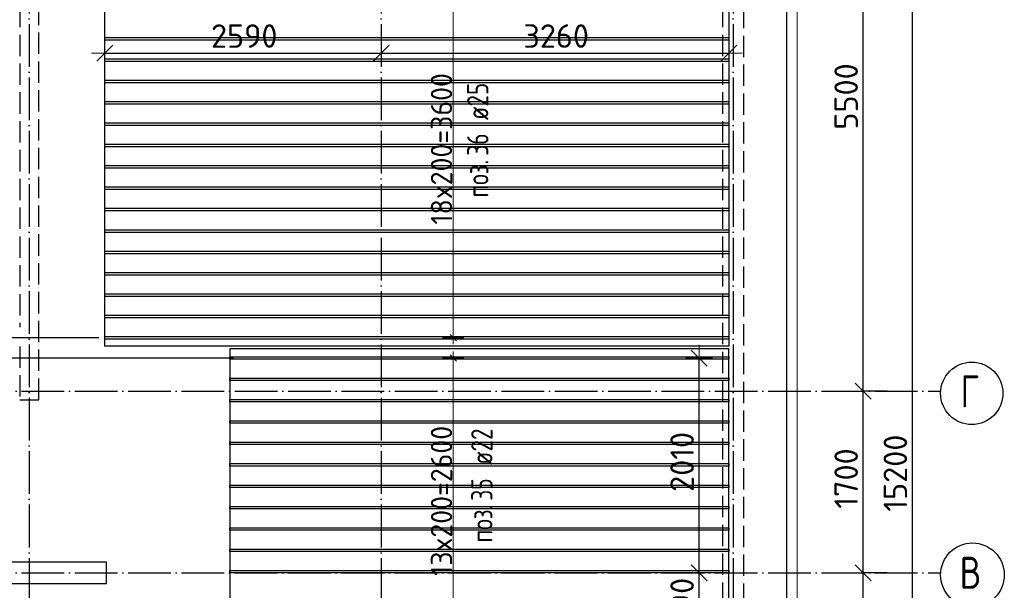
# Model space of a CAD drawing. Header units: millimetres. Extents: x 13527 to 139154, y -122592 to 61893.
# Tile 14 of 130: x 110690 to 119923, y -83464 to -78120. Entities that reach past the tile are written whole.
import ezdxf

# ---------------------------------------------------------------- set-up
doc = ezdxf.new("R2010")
doc.units = ezdxf.units.MM
doc.header["$PDMODE"] = 65
for name, pattern in [('______11', [500, 400, -50, 0, -50]), ('______2', [270, 200, -70]), ('______5', [1100, 800, -100, 100, -100])]:
    doc.linetypes.add(name, pattern=pattern)
for name, color, linetype, lineweight in [('Standard', 7, 'Continuous', 25), ('Колонна (2)', 7, 'Continuous', 35), ('Размерная линия_ общее', 7, 'Continuous', 13), ('Стена_ общее', 7, 'Continuous', 35), ('Фундамент_ общее', 7, 'Continuous', 35)]:
    doc.layers.add(name, color=color, linetype=linetype, lineweight=lineweight)
doc.layers.add('Арм.стержн.Доп. Арм верхн.зоны Х', color=7, linetype='Continuous', lineweight=35, true_color=0x8c8cff)
doc.layers.add('Осевая линия_ общее', color=7, linetype='______5', lineweight=13, true_color=0xa0a0a0)
doc.styles.add('ISOCPEUR', font='isocpeur.ttf')
doc.dimstyles.new('DIMSTYLE_16', dxfattribs={"dimtxt": 220, "dimasz": 250, "dimexe": 0, "dimexo": 0, "dimgap": 110, "dimtad": 2, "dimdec": 0, "dimrnd": 1, "dimzin": 12, "dimdsep": 46, "dimtxsty": 'ISOCPEUR', "dimblk1": 'ALL_ML_STRICH', "dimblk2": 'ALL_ML_STRICH', "dimsah": 1, "dimcen": 0, "dimclrd": 7, "dimclre": 256, "dimclrt": 7, "dimadec": 0, "dimazin": 0, "dimtfac": 1, "dimtdec": 0, "dimtix": 1, "dimtmove": 2, "dimatfit": 3, "dimfxl": 0, "dimtzin": 0, "dimlwd": 0, "dimlwe": -3, "dimarcsym": 0})
doc.dimstyles.new('DIMSTYLE_3', dxfattribs={"dimtxt": 220, "dimasz": 250, "dimexe": 0, "dimexo": 0, "dimgap": 110, "dimtad": 2, "dimdec": 0, "dimrnd": 5, "dimzin": 12, "dimdsep": 46, "dimtxsty": 'ISOCPEUR', "dimblk1": 'ALL_ML_STRICH', "dimblk2": 'ALL_ML_STRICH', "dimsah": 1, "dimcen": 0, "dimclrd": 7, "dimclre": 256, "dimclrt": 7, "dimadec": 0, "dimazin": 0, "dimtfac": 1, "dimtdec": 0, "dimtix": 1, "dimtmove": 2, "dimatfit": 3, "dimfxl": 0, "dimtvp": 1.2, "dimtzin": 0, "dimlwd": 0, "dimlwe": -3, "dimarcsym": 0})
doc.dimstyles.new('DIMSTYLE_5', dxfattribs={"dimtxt": 220, "dimasz": 250, "dimexe": 0, "dimexo": 0, "dimgap": 110, "dimtad": 2, "dimdec": 0, "dimrnd": 5, "dimzin": 12, "dimdsep": 46, "dimtxsty": 'ISOCPEUR', "dimblk1": 'ALL_ML_STRICH', "dimblk2": 'ALL_ML_STRICH', "dimsah": 1, "dimcen": 0, "dimclrd": 7, "dimclre": 256, "dimclrt": 7, "dimadec": 0, "dimazin": 0, "dimtfac": 1, "dimtdec": 0, "dimtix": 1, "dimtmove": 2, "dimatfit": 3, "dimfxl": 0, "dimtzin": 0, "dimlwd": 0, "dimlwe": -3, "dimarcsym": 0})

# ---------------------------------------------------------------- blocks, each defined once
blk = doc.blocks.new('СЛОЖНЫЙ_ОБЪЕКТ_4')
at = {"layer": 'Колонна (2)', "color": 9, "lineweight": -3, "true_color": 0xc7c7c7, "transparency": 33554687}
for p, q in [((111505, -83200), (110055, -83200)), ((111505, -83400), (111505, -83200)), ((110055, -83400), (111505, -83400))]:
    blk.add_line(p, q, dxfattribs=at)
at = {"layer": 'Стена_ общее', "color": 9, "linetype": '______2', "lineweight": -3, "true_color": 0xc7c7c7, "transparency": 33554687}
for p, q in [((117480, -89000), (117480, -75900)), ((110690, -76100), (110690, -81000)), ((110870, -81680), (110870, -76100)), ((117280, -76100), (117280, -88800)), ((110690, -81180), (110690, -81680)), ((110690, -81680), (110870, -81680))]:
    blk.add_line(p, q, dxfattribs=at)
blk = doc.blocks.new('ALL_ML_STRICH')
at = {"color": 0, "linetype": 'ByBlock', "lineweight": -2}
for p, q in [((0, -0.5), (0, 0.5)), ((-1, 0), (0.5, 0)), ((-0.3, -0.3), (0.3, 0.3))]:
    blk.add_line(p, q, dxfattribs=at)
blk = doc.blocks.new('*D349')
at = {"layer": 'DEFPOINTS', "color": 7, "linetype": 'Continuous', "lineweight": 13, "transparency": 33554687}
for p in [(117418.2, -83300), (117061.7, -83888.9), (117087.8, -83888.9)]:
    blk.add_point(p, dxfattribs=at)
at = {"layer": 'Размерная линия_ общее', "color": 253, "linetype": 'Continuous', "lineweight": -2, "true_color": 0xa0a0a0, "transparency": 33554687}
for p, q in [((117318.2, -83300), (117061.7, -83300)), ((117061.7, -83888.9), (117061.7, -83888.9))]:
    blk.add_line(p, q, dxfattribs=at)
at = {"layer": 'Размерная линия_ общее', "color": 7, "linetype": 'Continuous', "lineweight": -2, "transparency": 33554687}
blk.add_line((117061.7, -83888.9), (117061.7, -83300), dxfattribs=at)
at = {"layer": 'Размерная линия_ общее', "color": 7, "linetype": 'Continuous', "lineweight": 13, "transparency": 33554687, "xscale": 250, "yscale": 250, "zscale": 250}
for p, rotation in [((117061.7, -83300), 90), ((117061.7, -83888.9), 270)]:
    blk.add_blockref('ALL_ML_STRICH', p, dxfattribs=dict(at, rotation=rotation))
at = {"layer": 'Размерная линия_ общее', "color": 7, "linetype": 'Continuous', "lineweight": 13, "transparency": 33554687, "insert": (116901.7, -83583.4), "char_height": 220, "width": 660, "attachment_point": 5, "rotation": 90, "style": 'ISOCPEUR'}
blk.add_mtext('\\A1;{590}', dxfattribs=at)
blk = doc.blocks.new('*D350')
at = {"layer": 'DEFPOINTS', "color": 7, "linetype": 'Continuous', "lineweight": 13, "transparency": 33554687}
for p in [(117110.4, -81288.9), (117061.7, -83300), (117418.2, -83300)]:
    blk.add_point(p, dxfattribs=at)
at = {"layer": 'Размерная линия_ общее', "color": 253, "linetype": 'Continuous', "lineweight": -2, "true_color": 0xa0a0a0, "transparency": 33554687}
for p, q in [((117061.7, -81288.9), (117061.7, -81288.9)), ((117318.2, -83300), (117061.7, -83300))]:
    blk.add_line(p, q, dxfattribs=at)
at = {"layer": 'Размерная линия_ общее', "color": 7, "linetype": 'Continuous', "lineweight": -2, "transparency": 33554687}
blk.add_line((117061.7, -83300), (117061.7, -81288.9), dxfattribs=at)
at = {"layer": 'Размерная линия_ общее', "color": 7, "linetype": 'Continuous', "lineweight": 13, "transparency": 33554687, "xscale": 250, "yscale": 250, "zscale": 250}
for p, rotation in [((117061.7, -81288.9), 90), ((117061.7, -83300), 270)]:
    blk.add_blockref('ALL_ML_STRICH', p, dxfattribs=dict(at, rotation=rotation))
at = {"layer": 'Размерная линия_ общее', "color": 7, "linetype": 'Continuous', "lineweight": 13, "transparency": 33554687, "insert": (116901.7, -82261.4), "char_height": 220, "width": 880, "attachment_point": 5, "rotation": 90, "style": 'ISOCPEUR'}
blk.add_mtext('\\A1;{2010}', dxfattribs=at)
blk = doc.blocks.new('*D351')
at = {"layer": 'DEFPOINTS', "color": 7, "linetype": 'Continuous', "lineweight": 13, "transparency": 33554687}
for p in [(112794.9, -81288.9), (109898.7, -81600), (110179.7, -81600)]:
    blk.add_point(p, dxfattribs=at)
at = {"layer": 'Размерная линия_ общее', "color": 253, "linetype": 'Continuous', "lineweight": -2, "true_color": 0xa0a0a0, "transparency": 33554687}
for p, q in [((112694.9, -81288.9), (109898.7, -81288.9)), ((110079.7, -81600), (109898.7, -81600))]:
    blk.add_line(p, q, dxfattribs=at)
at = {"layer": 'Размерная линия_ общее', "color": 7, "linetype": 'Continuous', "lineweight": -2, "transparency": 33554687}
blk.add_line((109898.7, -81600), (109898.7, -81288.9), dxfattribs=at)
at = {"layer": 'Размерная линия_ общее', "color": 7, "linetype": 'Continuous', "lineweight": 13, "transparency": 33554687, "xscale": 250, "yscale": 250, "zscale": 250}
for p, rotation in [((109898.7, -81288.9), 90), ((109898.7, -81600), 270)]:
    blk.add_blockref('ALL_ML_STRICH', p, dxfattribs=dict(at, rotation=rotation))
at = {"layer": 'Размерная линия_ общее', "color": 7, "linetype": 'Continuous', "lineweight": 13, "transparency": 33554687, "insert": (109739.2, -81826.4), "char_height": 220, "width": 660, "attachment_point": 5, "rotation": 90, "style": 'ISOCPEUR'}
blk.add_mtext('\\A1;{310}', dxfattribs=at)
blk = doc.blocks.new('*D352')
at = {"layer": 'DEFPOINTS', "color": 7, "linetype": 'Continuous', "lineweight": 13, "transparency": 33554687}
for p in [(111533.2, -81098.9), (109898.7, -81288.9), (112794.9, -81288.9)]:
    blk.add_point(p, dxfattribs=at)
at = {"layer": 'Размерная линия_ общее', "color": 253, "linetype": 'Continuous', "lineweight": -2, "true_color": 0xa0a0a0, "transparency": 33554687}
for p, q in [((111433.2, -81098.9), (109898.7, -81098.9)), ((112694.9, -81288.9), (109898.7, -81288.9))]:
    blk.add_line(p, q, dxfattribs=at)
at = {"layer": 'Размерная линия_ общее', "color": 7, "linetype": 'Continuous', "lineweight": -2, "transparency": 33554687}
blk.add_line((109898.7, -81288.9), (109898.7, -81098.9), dxfattribs=at)
at = {"layer": 'Размерная линия_ общее', "color": 7, "linetype": 'Continuous', "lineweight": 13, "transparency": 33554687, "xscale": 250, "yscale": 250, "zscale": 250}
for p, rotation in [((109898.7, -81098.9), 90), ((109898.7, -81288.9), 270)]:
    blk.add_blockref('ALL_ML_STRICH', p, dxfattribs=dict(at, rotation=rotation))
at = {"layer": 'Размерная линия_ общее', "color": 7, "linetype": 'Continuous', "lineweight": 13, "transparency": 33554687, "insert": (109366.9, -80805.9), "char_height": 220, "width": 660, "attachment_point": 5, "rotation": 90, "style": 'ISOCPEUR'}
blk.add_mtext('\\A1;{190}', dxfattribs=at)
blk = doc.blocks.new('*D353')
at = {"layer": 'DEFPOINTS', "color": 7, "linetype": 'Continuous', "lineweight": 13, "transparency": 33554687}
for p in [(111523.1, -77498.9), (109898.7, -81098.9), (111533.2, -81098.9)]:
    blk.add_point(p, dxfattribs=at)
at = {"layer": 'Размерная линия_ общее', "color": 253, "linetype": 'Continuous', "lineweight": -2, "true_color": 0xa0a0a0, "transparency": 33554687}
for p, q in [((111423.1, -77498.9), (109898.7, -77498.9)), ((111433.2, -81098.9), (109898.7, -81098.9))]:
    blk.add_line(p, q, dxfattribs=at)
at = {"layer": 'Размерная линия_ общее', "color": 7, "linetype": 'Continuous', "lineweight": -2, "transparency": 33554687}
blk.add_line((109898.7, -81098.9), (109898.7, -77498.9), dxfattribs=at)
at = {"layer": 'Размерная линия_ общее', "color": 7, "linetype": 'Continuous', "lineweight": 13, "transparency": 33554687, "xscale": 250, "yscale": 250, "zscale": 250}
for p, rotation in [((109898.7, -77498.9), 90), ((109898.7, -81098.9), 270)]:
    blk.add_blockref('ALL_ML_STRICH', p, dxfattribs=dict(at, rotation=rotation))
at = {"layer": 'Размерная линия_ общее', "color": 7, "linetype": 'Continuous', "lineweight": 13, "transparency": 33554687, "insert": (109738.7, -79287.9), "char_height": 220, "width": 880, "attachment_point": 5, "rotation": 90, "style": 'ISOCPEUR'}
blk.add_mtext('\\A1;{3600}', dxfattribs=at)
blk = doc.blocks.new('*D364')
at = {"layer": 'DEFPOINTS', "color": 7, "linetype": 'Continuous', "lineweight": 13, "transparency": 33554687}
for p in [(111489.1, -78413.3), (111489.1, -78432.7), (114080, -78387.5)]:
    blk.add_point(p, dxfattribs=at)
at = {"layer": 'Размерная линия_ общее', "color": 253, "linetype": 'Continuous', "lineweight": -2, "true_color": 0xa0a0a0, "transparency": 33554687}
for p, q in [((111489.1, -78432.7), (111489.1, -78432.7)), ((114080, -78432.7), (114080, -78432.7))]:
    blk.add_line(p, q, dxfattribs=at)
at = {"layer": 'Размерная линия_ общее', "color": 7, "linetype": 'Continuous', "lineweight": -2, "transparency": 33554687}
blk.add_line((111489.1, -78432.7), (114080, -78432.7), dxfattribs=at)
at = {"layer": 'Размерная линия_ общее', "color": 7, "linetype": 'Continuous', "lineweight": 13, "transparency": 33554687, "xscale": 250, "yscale": 250, "zscale": 250, "rotation": 180}
blk.add_blockref('ALL_ML_STRICH', (111489.1, -78432.7), dxfattribs=at)
at = {"layer": 'Размерная линия_ общее', "color": 7, "linetype": 'Continuous', "lineweight": 13, "transparency": 33554687, "xscale": 250, "yscale": 250, "zscale": 250}
blk.add_blockref('ALL_ML_STRICH', (114080, -78432.7), dxfattribs=at)
at = {"layer": 'Размерная линия_ общее', "color": 7, "linetype": 'Continuous', "lineweight": 13, "transparency": 33554687, "insert": (112795.6, -78272.7), "char_height": 220, "width": 880, "attachment_point": 5, "style": 'ISOCPEUR'}
blk.add_mtext('\\A1;{2590}', dxfattribs=at)
blk = doc.blocks.new('*D365')
at = {"layer": 'DEFPOINTS', "color": 7, "linetype": 'Continuous', "lineweight": 13, "transparency": 33554687}
for p in [(117339.1, -78311.4), (114080, -78387.5), (114080, -78432.7)]:
    blk.add_point(p, dxfattribs=at)
at = {"layer": 'Размерная линия_ общее', "color": 253, "linetype": 'Continuous', "lineweight": -2, "true_color": 0xa0a0a0, "transparency": 33554687}
for p, q in [((114080, -78432.7), (114080, -78432.7)), ((117339.1, -78411.4), (117339.1, -78432.7))]:
    blk.add_line(p, q, dxfattribs=at)
at = {"layer": 'Размерная линия_ общее', "color": 7, "linetype": 'Continuous', "lineweight": -2, "transparency": 33554687}
blk.add_line((114080, -78432.7), (117339.1, -78432.7), dxfattribs=at)
at = {"layer": 'Размерная линия_ общее', "color": 7, "linetype": 'Continuous', "lineweight": 13, "transparency": 33554687, "xscale": 250, "yscale": 250, "zscale": 250, "rotation": 180}
blk.add_blockref('ALL_ML_STRICH', (114080, -78432.7), dxfattribs=at)
at = {"layer": 'Размерная линия_ общее', "color": 7, "linetype": 'Continuous', "lineweight": 13, "transparency": 33554687, "xscale": 250, "yscale": 250, "zscale": 250}
blk.add_blockref('ALL_ML_STRICH', (117339.1, -78432.7), dxfattribs=at)
at = {"layer": 'Размерная линия_ общее', "color": 7, "linetype": 'Continuous', "lineweight": 13, "transparency": 33554687, "insert": (115720.6, -78272.7), "char_height": 220, "width": 880, "attachment_point": 5, "style": 'ISOCPEUR'}
blk.add_mtext('\\A1;{3260}', dxfattribs=at)
blk = doc.blocks.new('*D629')
at = {"layer": 'DEFPOINTS', "color": 7, "linetype": 'Continuous', "lineweight": 13, "transparency": 33554687}
for p in [(118845.4, -83300), (118600, -88800), (118845.4, -88800)]:
    blk.add_point(p, dxfattribs=at)
at = {"layer": 'Размерная линия_ общее', "color": 253, "linetype": 'Continuous', "lineweight": -2, "true_color": 0xa0a0a0, "transparency": 33554687}
for p, q in [((118825.4, -83300), (118600, -83300)), ((118825.4, -88800), (118600, -88800))]:
    blk.add_line(p, q, dxfattribs=at)
at = {"layer": 'Размерная линия_ общее', "color": 7, "linetype": 'Continuous', "lineweight": -2, "transparency": 33554687}
blk.add_line((118600, -88800), (118600, -83300), dxfattribs=at)
at = {"layer": 'Размерная линия_ общее', "color": 7, "linetype": 'Continuous', "lineweight": 13, "transparency": 33554687, "xscale": 250, "yscale": 250, "zscale": 250}
for p, rotation in [((118600, -83300), 90), ((118600, -88800), 270)]:
    blk.add_blockref('ALL_ML_STRICH', p, dxfattribs=dict(at, rotation=rotation))
at = {"layer": 'Размерная линия_ общее', "color": 7, "linetype": 'Continuous', "lineweight": 13, "transparency": 33554687, "insert": (118440, -86039), "char_height": 220, "width": 880, "attachment_point": 5, "rotation": 90, "style": 'ISOCPEUR'}
blk.add_mtext('\\A1;{5500}', dxfattribs=at)
blk = doc.blocks.new('*D630')
at = {"layer": 'DEFPOINTS', "color": 7, "linetype": 'Continuous', "lineweight": 13, "transparency": 33554687}
for p in [(118845.4, -81600), (118600, -83300), (118845.4, -83300)]:
    blk.add_point(p, dxfattribs=at)
at = {"layer": 'Размерная линия_ общее', "color": 253, "linetype": 'Continuous', "lineweight": -2, "true_color": 0xa0a0a0, "transparency": 33554687}
for p, q in [((118825.4, -81600), (118600, -81600)), ((118825.4, -83300), (118600, -83300))]:
    blk.add_line(p, q, dxfattribs=at)
at = {"layer": 'Размерная линия_ общее', "color": 7, "linetype": 'Continuous', "lineweight": -2, "transparency": 33554687}
blk.add_line((118600, -83300), (118600, -81600), dxfattribs=at)
at = {"layer": 'Размерная линия_ общее', "color": 7, "linetype": 'Continuous', "lineweight": 13, "transparency": 33554687, "xscale": 250, "yscale": 250, "zscale": 250}
for p, rotation in [((118600, -81600), 90), ((118600, -83300), 270)]:
    blk.add_blockref('ALL_ML_STRICH', p, dxfattribs=dict(at, rotation=rotation))
at = {"layer": 'Размерная линия_ общее', "color": 7, "linetype": 'Continuous', "lineweight": 13, "transparency": 33554687, "insert": (118440, -82417), "char_height": 220, "width": 880, "attachment_point": 5, "rotation": 90, "style": 'ISOCPEUR'}
blk.add_mtext('\\A1;{1700}', dxfattribs=at)
blk = doc.blocks.new('*D631')
at = {"layer": 'DEFPOINTS', "color": 7, "linetype": 'Continuous', "lineweight": 13, "transparency": 33554687}
for p in [(118845.4, -76100), (118600, -81600), (118845.4, -81600)]:
    blk.add_point(p, dxfattribs=at)
at = {"layer": 'Размерная линия_ общее', "color": 253, "linetype": 'Continuous', "lineweight": -2, "true_color": 0xa0a0a0, "transparency": 33554687}
for p, q in [((118825.4, -76100), (118600, -76100)), ((118825.4, -81600), (118600, -81600))]:
    blk.add_line(p, q, dxfattribs=at)
at = {"layer": 'Размерная линия_ общее', "color": 7, "linetype": 'Continuous', "lineweight": -2, "transparency": 33554687}
blk.add_line((118600, -81600), (118600, -76100), dxfattribs=at)
at = {"layer": 'Размерная линия_ общее', "color": 7, "linetype": 'Continuous', "lineweight": 13, "transparency": 33554687, "xscale": 250, "yscale": 250, "zscale": 250}
for p, rotation in [((118600, -76100), 90), ((118600, -81600), 270)]:
    blk.add_blockref('ALL_ML_STRICH', p, dxfattribs=dict(at, rotation=rotation))
at = {"layer": 'Размерная линия_ общее', "color": 7, "linetype": 'Continuous', "lineweight": 13, "transparency": 33554687, "insert": (118440, -78839), "char_height": 220, "width": 880, "attachment_point": 5, "rotation": 90, "style": 'ISOCPEUR'}
blk.add_mtext('\\A1;{5500}', dxfattribs=at)
blk = doc.blocks.new('*D633')
at = {"layer": 'DEFPOINTS', "color": 7, "linetype": 'Continuous', "lineweight": 13, "transparency": 33554687}
for p in [(119325.4, -74800), (119061.2, -90000), (119325.4, -90000)]:
    blk.add_point(p, dxfattribs=at)
at = {"layer": 'Размерная линия_ общее', "color": 253, "linetype": 'Continuous', "lineweight": -2, "true_color": 0xa0a0a0, "transparency": 33554687}
for p, q in [((119225.4, -74800), (119061.2, -74800)), ((119225.4, -90000), (119061.2, -90000))]:
    blk.add_line(p, q, dxfattribs=at)
at = {"layer": 'Размерная линия_ общее', "color": 7, "linetype": 'Continuous', "lineweight": -2, "transparency": 33554687}
blk.add_line((119061.2, -90000), (119061.2, -74800), dxfattribs=at)
at = {"layer": 'Размерная линия_ общее', "color": 7, "linetype": 'Continuous', "lineweight": 13, "transparency": 33554687, "xscale": 250, "yscale": 250, "zscale": 250}
for p, rotation in [((119061.2, -74800), 90), ((119061.2, -90000), 270)]:
    blk.add_blockref('ALL_ML_STRICH', p, dxfattribs=dict(at, rotation=rotation))
at = {"layer": 'Размерная линия_ общее', "color": 7, "linetype": 'Continuous', "lineweight": 13, "transparency": 33554687, "insert": (118901.2, -82367), "char_height": 220, "width": 1100, "attachment_point": 5, "rotation": 90, "style": 'ISOCPEUR'}
blk.add_mtext('\\A1;{15200}', dxfattribs=at)

msp = doc.modelspace()

# ---------------------------------------------------------------- linework, layer by layer
at = {"layer": 'Standard', "color": 7, "linetype": 'Continuous', "lineweight": 13, "transparency": 33554687}
msp.add_lwpolyline([(75100, -90750), (117980, -90750), (117980, -73560), (75100, -73560), (75100, -90750)], dxfattribs=at)
at = {"layer": 'Арм.стержн.Доп. Арм верхн.зоны Х', "color": 253, "linetype": 'Continuous', "lineweight": -3, "true_color": 0xa0a0a0, "transparency": 33554687}
for p, q in [((114755.4, -81098.9), (114655.4, -81098.9)), ((114755.4, -81098.9), (114855.4, -81098.9)), ((114755.4, -81288.9), (114655.4, -81288.9)), ((114755.4, -81288.9), (114855.4, -81288.9))]:
    msp.add_line(p, q, dxfattribs=at)
at = {"layer": 'Арм.стержн.Доп. Арм верхн.зоны Х', "color": 7, "linetype": 'Continuous', "lineweight": 25, "transparency": 33554687}
for p, q in [((114785.4, -81128.9), (114725.4, -81068.9)), ((114785.4, -81318.9), (114725.4, -81258.9))]:
    msp.add_line(p, q, dxfattribs=at)
at = {"layer": 'Арм.стержн.Доп. Арм верхн.зоны Х', "color": 7, "linetype": 'Continuous', "lineweight": 13, "transparency": 33554687}
for p, q in [((114755.4, -81098.9), (114755.4, -81158.9)), ((114755.4, -81288.9), (114755.4, -81228.9))]:
    msp.add_line(p, q, dxfattribs=at)
at = {"layer": 'Арм.стержн.Доп. Арм верхн.зоны Х', "color": 52, "linetype": 'Continuous', "lineweight": 25, "transparency": 33554687}
for points in [[(117339.1, -81176.9), (111489.1, -81176.9), (111489.1, -77420.9), (117339.1, -77420.9), (117339.1, -81176.9)], [(117339.1, -81200.9), (112659.1, -81200.9), (112659.1, -83976.9), (117339.1, -83976.9), (117339.1, -81200.9)]]:
    msp.add_lwpolyline(points, dxfattribs=at)
at = {"layer": 'Арм.стержн.Доп. Арм верхн.зоны Х', "color": 7, "linetype": 'Continuous', "lineweight": 13, "transparency": 33554687}
for points in [[(114755.4, -81098.9), (114755.4, -80138.9), (114755.4, -80138.9), (114755.4, -80138.9), (114755.4, -80138.9), (114755.4, -78458.9), (114755.4, -78458.9), (114755.4, -77498.9)], [(114755.4, -83888.9), (114755.4, -83428.9), (114755.4, -83428.9), (114755.4, -83428.9), (114755.4, -83428.9), (114755.4, -81748.9), (114755.4, -81748.9), (114755.4, -81288.9)]]:
    msp.add_lwpolyline(points, dxfattribs=at)
at = {"layer": 'Арм.стержн.Доп. Арм верхн.зоны Х', "color": 7, "linetype": 'Continuous', "lineweight": 25, "transparency": 33554687}
for points in [[(117339.1, -78311.4), (111489.1, -78311.4), (111489.1, -78286.4), (117339.1, -78286.4), (117339.1, -78311.4)], [(117339.1, -78511.4), (111489.1, -78511.4), (111489.1, -78486.4), (117339.1, -78486.4), (117339.1, -78511.4)], [(117339.1, -78711.4), (111489.1, -78711.4), (111489.1, -78686.4), (117339.1, -78686.4), (117339.1, -78711.4)], [(117339.1, -78911.4), (111489.1, -78911.4), (111489.1, -78886.4), (117339.1, -78886.4), (117339.1, -78911.4)], [(117339.1, -79111.4), (111489.1, -79111.4), (111489.1, -79086.4), (117339.1, -79086.4), (117339.1, -79111.4)], [(117339.1, -79311.4), (111489.1, -79311.4), (111489.1, -79286.4), (117339.1, -79286.4), (117339.1, -79311.4)], [(117339.1, -79511.4), (111489.1, -79511.4), (111489.1, -79486.4), (117339.1, -79486.4), (117339.1, -79511.4)], [(117339.1, -79711.4), (111489.1, -79711.4), (111489.1, -79686.4), (117339.1, -79686.4), (117339.1, -79711.4)], [(117339.1, -79911.4), (111489.1, -79911.4), (111489.1, -79886.4), (117339.1, -79886.4), (117339.1, -79911.4)], [(117339.1, -80111.4), (111489.1, -80111.4), (111489.1, -80086.4), (117339.1, -80086.4), (117339.1, -80111.4)], [(117339.1, -80311.4), (111489.1, -80311.4), (111489.1, -80286.4), (117339.1, -80286.4), (117339.1, -80311.4)], [(117339.1, -80511.4), (111489.1, -80511.4), (111489.1, -80486.4), (117339.1, -80486.4), (117339.1, -80511.4)], [(117339.1, -80711.4), (111489.1, -80711.4), (111489.1, -80686.4), (117339.1, -80686.4), (117339.1, -80711.4)], [(117339.1, -80911.4), (111489.1, -80911.4), (111489.1, -80886.4), (117339.1, -80886.4), (117339.1, -80911.4)], [(117339.1, -81111.4), (111489.1, -81111.4), (111489.1, -81086.4), (117339.1, -81086.4), (117339.1, -81111.4)], [(117339.1, -81299.9), (112659.1, -81299.9), (112659.1, -81277.9), (117339.1, -81277.9), (117339.1, -81299.9)], [(117339.1, -81499.9), (112659.1, -81499.9), (112659.1, -81477.9), (117339.1, -81477.9), (117339.1, -81499.9)], [(117339.1, -81699.9), (112659.1, -81699.9), (112659.1, -81677.9), (117339.1, -81677.9), (117339.1, -81699.9)], [(117339.1, -81899.9), (112659.1, -81899.9), (112659.1, -81877.9), (117339.1, -81877.9), (117339.1, -81899.9)], [(117339.1, -82099.9), (112659.1, -82099.9), (112659.1, -82077.9), (117339.1, -82077.9), (117339.1, -82099.9)], [(117339.1, -82299.9), (112659.1, -82299.9), (112659.1, -82277.9), (117339.1, -82277.9), (117339.1, -82299.9)], [(117339.1, -82499.9), (112659.1, -82499.9), (112659.1, -82477.9), (117339.1, -82477.9), (117339.1, -82499.9)], [(117339.1, -82699.9), (112659.1, -82699.9), (112659.1, -82677.9), (117339.1, -82677.9), (117339.1, -82699.9)], [(117339.1, -82899.9), (112659.1, -82899.9), (112659.1, -82877.9), (117339.1, -82877.9), (117339.1, -82899.9)], [(117339.1, -83099.9), (112659.1, -83099.9), (112659.1, -83077.9), (117339.1, -83077.9), (117339.1, -83099.9)], [(117339.1, -83299.9), (112659.1, -83299.9), (112659.1, -83277.9), (117339.1, -83277.9), (117339.1, -83299.9)]]:
    msp.add_lwpolyline(points, dxfattribs=at)
at = {"layer": 'Осевая линия_ общее', "color": 253, "linetype": '______11', "lineweight": -3, "true_color": 0xa0a0a0, "transparency": 33554687}
for p, q in [((110780, -73660), (110780, -91877.9)), ((114080, -73660), (114080, -91877.9)), ((117380, -73660), (117380, -91877.9)), ((75200, -81600), (119325.4, -81600)), ((75200, -83300), (119325.4, -83300))]:
    msp.add_line(p, q, dxfattribs=at)
at = {"layer": 'Осевая линия_ общее', "color": 7, "linetype": 'Continuous', "lineweight": -3, "transparency": 33554687}
for centre, radius in [((119617.8, -81619.5), 292.4), ((119624.1, -83319.5), 298.8)]:
    msp.add_circle(centre, radius, dxfattribs=at)
at = {"layer": 'Фундамент_ общее', "color": 7, "lineweight": 25, "transparency": 33554687}
msp.add_line((117880, -75500), (117880, -89400), dxfattribs=at)
at = {"layer": 'Фундамент_ общее', "color": 7, "linetype": 'Continuous', "lineweight": 25, "transparency": 33554687}
msp.add_line((117880, -75500), (117880, -89400), dxfattribs=at)

# ---------------------------------------------------------------- block references
at = {"layer": 'Стена_ общее', "color": 9, "linetype": '______2', "lineweight": -3, "true_color": 0xc7c7c7, "transparency": 33554687}
msp.add_blockref('СЛОЖНЫЙ_ОБЪЕКТ_4', (0, 0), dxfattribs=at)

# ---------------------------------------------------------------- texts
at = {"layer": 'Арм.стержн.Доп. Арм верхн.зоны Х', "color": 7, "linetype": 'Continuous', "lineweight": 13, "transparency": 33554687, "char_height": 200, "width": 1593.753, "attachment_point": 7, "rotation": 90, "style": 'ISOCPEUR'}
for s, insert in [('\\W0.95;18x200=3600', (114745.4, -80038.9)), ('\\W0.95;13x200=2600', (114745.4, -83328.9))]:
    msp.add_mtext(s, dxfattribs=dict(at, insert=insert))
at = {"layer": 'Арм.стержн.Доп. Арм верхн.зоны Х', "color": 7, "linetype": 'Continuous', "lineweight": 25, "transparency": 33554687, "char_height": 200, "attachment_point": 7, "rotation": 90, "style": 'ISOCPEUR'}
for s, insert, width in [('\\W0.79; ø25 ', (115085.4, -79160.3), 661.987), ('\\W0.73;36', (115085.4, -79393.7), 306.006), ('\\W0.77;поз.', (115085.4, -79785.3), 468.039), ('\\W0.79; ø22 ', (115123.6, -82391.5), 661.987), ('\\W0.73;35', (115123.6, -82624.8), 306.007), ('\\W0.77;поз.', (115123.6, -83016.5), 468.039)]:
    msp.add_mtext(s, dxfattribs=dict(at, insert=insert, width=width))
at = {"layer": 'Осевая линия_ общее', "color": 7, "linetype": 'Continuous', "lineweight": -3, "transparency": 33554687, "char_height": 300, "attachment_point": 7, "style": 'ISOCPEUR'}
for s, insert, width in [('\\W0.78;Г', (119512.8, -81750), 326.407), ('\\W0.80;В', (119504.1, -83450), 359.833)]:
    msp.add_mtext(s, dxfattribs=dict(at, insert=insert, width=width))

# ---------------------------------------------------------------- dimensions: what is measured, and where the dimension line sits
at = {"layer": 'Размерная линия_ общее', "color": 7, "linetype": 'Continuous', "lineweight": 13, "transparency": 33554687}
for base, p1, p2, dimstyle, picture, middle in [((119061.2, -74800), (119225.4, -90000), (119225.4, -74800), 'DIMSTYLE_16', '*D633', (118901.2, -82367)), ((118600, -76100), (118825.4, -81600), (118825.4, -76100), 'DIMSTYLE_5', '*D631', (118440, -78839)), ((109898.7, -77498.9), (111433.2, -81098.9), (111423.1, -77498.9), 'DIMSTYLE_5', '*D353', (109738.7, -79287.9)), ((109898.7, -81098.9), (112694.9, -81288.9), (111433.2, -81098.9), 'DIMSTYLE_3', '*D352', (109366.9, -80805.9)), ((109898.7, -81288.9), (110079.7, -81600), (112694.9, -81288.9), 'DIMSTYLE_3', '*D351', (109739.2, -81826.4)), ((117061.7, -81288.9), (117318.2, -83300), (117061.7, -81288.9), 'DIMSTYLE_5', '*D350', (116901.7, -82261.4)), ((118600, -81600), (118825.4, -83300), (118825.4, -81600), 'DIMSTYLE_5', '*D630', (118440, -82417)), ((117061.7, -83300), (117061.7, -83888.9), (117318.2, -83300), 'DIMSTYLE_3', '*D349', (116901.7, -83583.4)), ((118600, -83300), (118825.4, -88800), (118825.4, -83300), 'DIMSTYLE_5', '*D629', (118440, -86039))]:
    dim = msp.add_linear_dim(base=base, p1=p1, p2=p2, angle=90, dimstyle=dimstyle, override={"dimpost": '<>', "dimclrd": 7, "dimclre": 253, "dimclrt": 7, "dimlwd": 0, "dimlwe": 65533}, dxfattribs=at)
    dim.commit()
    dim.dimension.update_dxf_attribs({"geometry": picture, "text_midpoint": middle, "dimtype": 160})
for base, p1, p2, picture, middle in [((114080, -78432.7), (111489.1, -78432.7), (114080, -78432.7), '*D364', (112795.6, -78272.7)), ((117339.1, -78432.7), (114080, -78432.7), (117339.1, -78411.4), '*D365', (115720.6, -78272.7))]:
    dim = msp.add_linear_dim(base=base, p1=p1, p2=p2, dimstyle='DIMSTYLE_5', override={"dimpost": '<>', "dimclrd": 7, "dimclre": 253, "dimclrt": 7, "dimlwd": 0, "dimlwe": 65533}, dxfattribs=at)
    dim.commit()
    dim.dimension.update_dxf_attribs({"geometry": picture, "text_midpoint": middle, "dimtype": 160})

doc.saveas('drawing.dxf')
